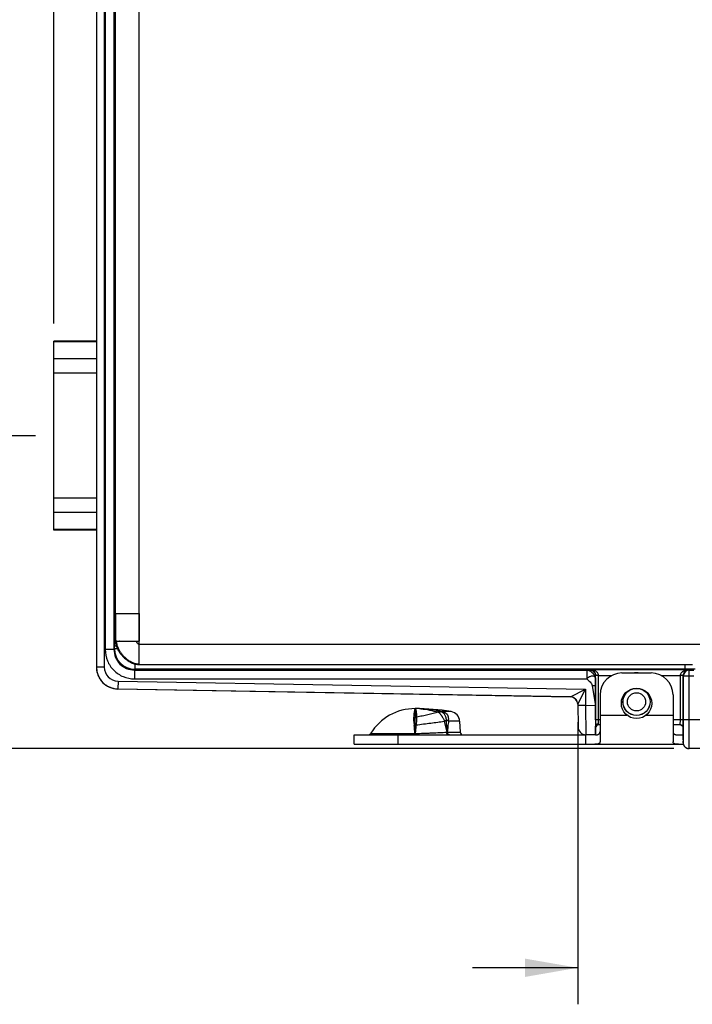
# Model space of a CAD drawing. Header units: inches. Extents: x 0 to 22, y 0 to 17.
# Tile 3 of 42: x 5.7 to 8, y 4.1 to 7.4. Entities that reach past the tile are written whole.
import ezdxf

# ---------------------------------------------------------------- set-up
doc = ezdxf.new("R2010")
doc.units = ezdxf.units.IN
doc.header["$LTSCALE"] = 1.21
doc.header["$MEASUREMENT"] = 0
doc.layers.get('0').update_dxf_attribs({"linetype": 'CONTINUOUS'})
for name, color, linetype in [('02___PRT_ALL_AXES', 7, 'CONTINUOUS'), ('06___PRT_ALL_SURFS', 7, 'CONTINUOUS'), ('DIMENSIONS', 7, 'CONTINUOUS'), ('FEATURES', 7, 'CONTINUOUS')]:
    doc.layers.add(name, color=color, linetype=linetype)
doc.styles.get("Standard").update_dxf_attribs({"font": 'txt', "width": 0.8})
doc.dimstyles.new('DIMSTYLE_1', dxfattribs={"dimtxt": 0.125, "dimasz": 0.18, "dimexe": 0.125, "dimexo": 0.0625, "dimgap": 0.0625, "dimtad": 0, "dimtih": 1, "dimtoh": 1, "dimzin": 4, "dimdsep": 46, "dimtxsty": 'STANDARD', "dimblk": '_FILLED', "dimblk1": '_FILLED', "dimblk2": '_FILLED', "dimcen": 0.09, "dimadec": 0, "dimazin": 0, "dimtp": 0.001, "dimtm": 0.001, "dimtfac": 1, "dimtofl": 0, "dimtmove": 0, "dimatfit": 3, "dimldrblk": '_FILLED', "dimfxl": 1, "dimtolj": 1, "dimtzin": 4, "dimarcsym": 0})

# ---------------------------------------------------------------- blocks, each defined once
blk = doc.blocks.new('_FILLED')
at = {"color": 0, "linetype": 'BYBLOCK'}
blk.add_solid([(0, 0), (-1, 0.174), (-1, -0.174)], dxfattribs=at)
blk = doc.blocks.new('*D0')
at = {"layer": 'DIMENSIONS', "color": 2, "linetype": 'CONTINUOUS'}
for p, q in [((5.8118, 6.3861), (5.8118, 9.2751)), ((11.4299, 7.4311), (11.4299, 9.2751)), ((5.8118, 9.1501), (7.9458, 9.1501)), ((11.4299, 9.1501), (9.2958, 9.1501))]:
    blk.add_line(p, q, dxfattribs=at)
at = {"layer": 'DIMENSIONS', "color": 2, "linetype": 'CONTINUOUS', "xscale": 0.18, "yscale": 0.18, "zscale": 0.18, "rotation": 180}
blk.add_blockref('_FILLED', (5.8118, 9.1501), dxfattribs=at)
at = {"layer": 'DIMENSIONS', "color": 2, "linetype": 'CONTINUOUS', "xscale": 0.18, "yscale": 0.18, "zscale": 0.18}
blk.add_blockref('_FILLED', (11.4299, 9.1501), dxfattribs=at)
at = {"layer": 'DIMENSIONS', "color": 2, "linetype": 'CONTINUOUS', "insert": (8.6208, 9.2126), "char_height": 0.125, "width": 1.225, "attachment_point": 2, "line_spacing_factor": 0.9}
blk.add_mtext('5.62{\\Ftxt.shx;\\W1.000000;\\H0.125000; }[142.7]', dxfattribs=at)
blk = doc.blocks.new('*D1')
at = {"layer": 'DIMENSIONS', "color": 2, "linetype": 'CONTINUOUS'}
for p, q in [((5.7493, 6.0021), (4.9368, 6.0021)), ((5.0618, 6.0021), (5.0618, 5.5916)), ((5.0618, 4.9311), (5.0618, 5.3416)), ((7.9342, 4.9311), (4.9368, 4.9311))]:
    blk.add_line(p, q, dxfattribs=at)
at = {"layer": 'DIMENSIONS', "color": 2, "linetype": 'CONTINUOUS', "xscale": 0.18, "yscale": 0.18, "zscale": 0.18}
for p, rotation in [((5.0618, 6.0021), 90), ((5.0618, 4.9311), 270)]:
    blk.add_blockref('_FILLED', p, dxfattribs=dict(at, rotation=rotation))
at = {"layer": 'DIMENSIONS', "color": 2, "linetype": 'CONTINUOUS', "insert": (5.0618, 5.5291), "char_height": 0.125, "width": 1.125, "attachment_point": 2, "line_spacing_factor": 0.9}
blk.add_mtext('1.07{\\Ftxt.shx;\\W1.000000;\\H0.125000; }[27.2]', dxfattribs=at)
blk = doc.blocks.new('*D11')
at = {"layer": 'DIMENSIONS', "color": 2, "linetype": 'CONTINUOUS'}
for p, q in [((7.6055, 5.0212), (7.6055, 4.0561)), ((8.7338, 5.0136), (8.7338, 4.0561)), ((7.6055, 4.1811), (7.2455, 4.1811)), ((8.7338, 4.1811), (9.1365, 4.1811))]:
    blk.add_line(p, q, dxfattribs=at)
at = {"layer": 'DIMENSIONS', "color": 2, "linetype": 'CONTINUOUS', "xscale": 0.18, "yscale": 0.18, "zscale": 0.18}
blk.add_blockref('_FILLED', (7.6055, 4.1811), dxfattribs=at)
at = {"layer": 'DIMENSIONS', "color": 2, "linetype": 'CONTINUOUS', "xscale": 0.18, "yscale": 0.18, "zscale": 0.18, "rotation": 180}
blk.add_blockref('_FILLED', (8.7338, 4.1811), dxfattribs=at)
at = {"layer": 'DIMENSIONS', "color": 2, "linetype": 'CONTINUOUS', "insert": (9.199, 4.2436), "char_height": 0.125, "width": 1.125, "attachment_point": 1, "line_spacing_factor": 0.9}
blk.add_mtext('1.13{\\Ftxt.shx;\\W1.000000;\\H0.125000; }[28.7]', dxfattribs=at)

msp = doc.modelspace()

# ---------------------------------------------------------------- linework, layer by layer
at = {"color": 7, "linetype": 'CONTINUOUS'}
for p, q in [((5.9578, 8.1209), (5.9578, 5.2104)), ((5.9848, 8.1209), (5.9848, 5.2104)), ((5.988, 8.0612), (5.988, 5.27)), ((6.018, 8.0612), (6.018, 5.27)), ((6.0238, 6.5502), (6.0214, 6.5522)), ((6.0213, 6.3944), (6.0213, 6.4502)), ((6.0238, 6.438), (6.0213, 6.4359)), ((6.0224, 6.4368), (6.0224, 6.4196)), ((6.0224, 6.4196), (6.0213, 6.4196)), ((6.0225, 6.4066), (6.0213, 6.4066)), ((6.0225, 6.4066), (6.0225, 6.4066)), ((6.0209, 6.375), (6.0212, 6.3816)), ((6.0199, 5.7612), (6.0199, 6.242)), ((6.0212, 5.6216), (6.0209, 5.6283)), ((6.0213, 5.553), (6.0213, 5.6088)), ((6.0213, 5.5966), (6.0225, 5.5966)), ((6.0225, 5.5966), (6.0225, 5.5966)), ((6.0213, 5.5836), (6.0224, 5.5836)), ((6.0238, 5.5662), (6.0213, 5.5684)), ((6.0224, 5.5836), (6.0224, 5.5675)), ((6.0238, 5.454), (6.0214, 5.452)), ((6.0209, 5.3581), (6.0212, 5.3795)), ((6.0212, 5.3795), (6.0238, 5.3847)), ((6.0199, 5.3315), (6.0208, 5.3334)), ((6.0208, 5.3395), (6.0208, 5.3334)), ((6.0208, 5.3395), (6.0238, 5.3395)), ((6.0208, 5.3334), (6.0238, 5.3334)), ((6.0267, 5.2991), (6.0264, 5.2991)), ((6.0264, 5.2991), (6.0273, 5.2991)), ((6.0273, 5.2991), (6.0267, 5.2991)), ((6.0364, 5.2991), (6.0357, 5.2991)), ((6.018, 5.27), (5.988, 5.27)), ((6.018, 5.27), (6.0195, 5.2729)), ((6.0195, 5.2729), (6.0195, 5.2815)), ((6.027, 5.2815), (6.0195, 5.2815)), ((6.0305, 5.2729), (6.0195, 5.2729)), ((6.1038, 5.2213), (6.1038, 5.2248)), ((5.9848, 5.2104), (5.9578, 5.2104)), ((6.088, 5.2), (6.0895, 5.2029)), ((6.088, 5.2), (6.088, 5.17)), ((6.088, 5.2), (7.6363, 5.2)), ((6.0895, 5.2211), (6.0895, 5.2029)), ((7.9722, 5.2029), (6.0895, 5.2029)), ((7.6363, 5.2), (7.6464, 5.2004)), ((7.6363, 5.2), (7.6363, 5.17)), ((7.6464, 5.2004), (7.647, 5.2014)), ((7.647, 5.2014), (7.9866, 5.2014)), ((7.9722, 5.2191), (7.9722, 5.2029)), ((8.007, 5.2031), (7.9722, 5.2029)), ((7.9866, 5.2014), (7.9874, 5.1998)), ((7.9874, 5.1998), (8.0034, 5.1998)), ((7.9874, 5.0311), (7.9874, 5.1998)), ((6.0319, 5.1624), (6.0315, 5.1354)), ((6.0319, 5.1624), (7.6317, 5.1345)), ((6.088, 5.17), (7.6363, 5.17)), ((7.6663, 5.17), (7.6661, 5.1466)), ((7.6663, 5.17), (7.6664, 5.1804)), ((7.6664, 5.1804), (7.6667, 5.1809)), ((7.6667, 5.1809), (7.6666, 5.1824)), ((7.6767, 5.1814), (7.6667, 5.1812)), ((7.6767, 5.1809), (7.6667, 5.1809)), ((7.6667, 5.0291), (7.6667, 5.1809)), ((7.6767, 5.1814), (7.7221, 5.1814)), ((7.6767, 5.0291), (7.6767, 5.1809)), ((7.8915, 5.1814), (7.9569, 5.1814)), ((7.9669, 5.1812), (7.9569, 5.1814)), ((7.9669, 5.1809), (7.9569, 5.1809)), ((7.9569, 5.0291), (7.9569, 5.1809)), ((7.9669, 5.1809), (7.9674, 5.1798)), ((7.9669, 5.0291), (7.9669, 5.1809)), ((7.9674, 5.1798), (8.0034, 5.1798)), ((7.9674, 5.0311), (7.9674, 5.1798)), ((6.0315, 5.1354), (7.581, 5.1083)), ((7.581, 5.1078), (6.0315, 5.1348)), ((7.581, 5.1083), (7.6317, 5.1345)), ((7.6055, 5.0837), (7.6317, 5.1345)), ((7.6317, 5.1345), (7.6326, 5.0787)), ((7.6548, 5.1466), (7.666, 5.0781)), ((7.6661, 5.1466), (7.666, 5.0781)), ((7.0491, 5.0681), (7.0488, 5.0681)), ((7.0488, 5.0681), (7.0491, 5.0681)), ((7.0488, 5.0681), (7.0491, 5.0681)), ((7.0491, 5.0681), (7.0498, 5.0681)), ((7.0491, 5.0681), (7.0497, 5.0681)), ((7.1291, 5.0558), (7.1279, 5.0557)), ((7.1291, 5.0558), (7.1418, 5.0578)), ((7.1721, 5.0579), (7.1418, 5.0579)), ((7.1418, 5.0578), (7.1418, 5.0579)), ((7.6055, 5.0838), (7.6069, 5.0052)), ((7.6326, 5.0787), (7.6056, 5.0783)), ((7.666, 5.0781), (7.6326, 5.0787)), ((7.6326, 5.0787), (7.6334, 4.9787)), ((7.0534, 5.0467), (7.0534, 5.0465)), ((7.0534, 5.0465), (7.054, 5.0384)), ((7.1493, 5.0255), (7.148, 5.0238)), ((7.1622, 5.0265), (7.1633, 5.0252)), ((7.2013, 5.0252), (7.1633, 5.0252)), ((7.6818, 5.0291), (7.6667, 5.0291)), ((7.6768, 5.0159), (7.6767, 5.0291)), ((7.9669, 5.0291), (7.9318, 5.0291)), ((7.9567, 5.0126), (7.9569, 5.0291)), ((7.9667, 5.0028), (7.9669, 5.0291)), ((7.9674, 5.0311), (8.6405, 5.0311)), ((7.1591, 4.9876), (7.2033, 4.9876)), ((7.6668, 4.9786), (7.6668, 5.0081)), ((7.6768, 5.0121), (7.6768, 5.0159)), ((7.6818, 5.0121), (7.6768, 5.0121)), ((7.9571, 5.0121), (7.9318, 5.0121)), ((7.9667, 4.9611), (7.9667, 5.0028)), ((7.9667, 5.0027), (7.9667, 5.0028)), ((7.9671, 4.9631), (7.9674, 5.0027)), ((7.9674, 5.0027), (7.9674, 5.0032)), ((6.8966, 4.9829), (7.0485, 4.9829)), ((7.0485, 4.9829), (7.0491, 4.9829)), ((7.0485, 4.9781), (7.0485, 4.9787)), ((7.049, 4.9781), (7.0491, 4.9829)), ((7.1612, 4.9788), (7.16, 4.9797)), ((7.6668, 4.9781), (7.6334, 4.9787)), ((7.9667, 4.9511), (7.9671, 4.9631)), ((7.9667, 4.9611), (7.9667, 4.9546)), ((7.9667, 4.9611), (7.9667, 4.9611)), ((7.9667, 4.9611), (7.9667, 4.9515)), ((7.9667, 4.9546), (7.9667, 4.952)), ((7.9667, 4.9515), (7.9667, 4.9511)), ((7.9848, 4.9312), (7.9867, 4.9311)), ((8.6405, 4.9311), (7.9867, 4.9311))]:
    msp.add_line(p, q, dxfattribs=at)
at = {"color": 3, "linetype": 'CONTINUOUS'}
for p, q in [((6.1038, 5.2191), (6.1038, 8.1121)), ((6.0238, 5.2991), (6.0238, 8.0321)), ((6.0238, 5.3941), (6.1038, 5.3941)), ((6.0238, 5.2991), (6.1038, 5.2991)), ((6.1038, 5.2891), (8.0778, 5.2891)), ((6.0805, 5.224), (6.0871, 5.2217)), ((6.0871, 5.2217), (6.0995, 5.2193)), ((6.0995, 5.2193), (6.1035, 5.2191)), ((6.1035, 5.2191), (7.9988, 5.2191))]:
    msp.add_line(p, q, dxfattribs=at)
at = {"color": 6, "linetype": 'CONTINUOUS'}
for p, q in [((7.0488, 5.0681), (7.0488, 5.0461)), ((7.0488, 5.0681), (7.0491, 5.0681)), ((7.0491, 5.0681), (7.0497, 5.0681)), ((7.136, 5.0579), (7.1279, 5.0557)), ((7.0488, 5.0461), (7.0488, 5.0378)), ((7.054, 5.0384), (7.0488, 5.0373)), ((7.0488, 5.0108), (7.0488, 5.0361)), ((7.1566, 5.0252), (7.148, 5.0238)), ((7.1584, 4.9781), (7.1566, 5.0252)), ((7.052, 5.0112), (7.0488, 5.0108)), ((7.0488, 4.9781), (7.0488, 5.0108))]:
    msp.add_line(p, q, dxfattribs=at)
at = {"color": 7, "linetype": 'CONTINUOUS'}
for points in [[(7.9571, 5.0121), (7.9592, 5.0119), (7.9623, 5.0106), (7.9649, 5.0081), (7.9664, 5.005), (7.9667, 5.0027)], [(7.9664, 5.005), (7.9664, 5.0049), (7.9667, 5.0027)], [(7.9667, 4.952), (7.9667, 4.9511), (7.9667, 4.95), (7.9668, 4.9488), (7.967, 4.9476), (7.9673, 4.9463), (7.9677, 4.945), (7.9681, 4.9437)], [(7.9681, 4.9437), (7.9687, 4.9424), (7.9694, 4.9412), (7.9701, 4.9399), (7.971, 4.9387), (7.9719, 4.9376), (7.973, 4.9365), (7.9742, 4.9355), (7.9754, 4.9346), (7.9768, 4.9337), (7.9782, 4.933), (7.9798, 4.9324), (7.9814, 4.9318), (7.9831, 4.9314), (7.9849, 4.9312), (7.9867, 4.9311)]]:
    msp.add_lwpolyline(points, dxfattribs=at)
for radius in [0.047, 0.0462, 0.0312]:
    msp.add_circle((7.8068, 5.0911), radius, dxfattribs=at)
for centre, radius, start, end in [((10.2587, 5.3396), 4.2379, 179.7509, 180.0024), ((11.0674, 5.282), 5.048, 179.6778, 180.0049), ((6.0895, 5.2729), 0.07, 180.0022, 269.9958), ((6.0326, 5.2104), 0.0748, 180.008, 182.9613), ((6.0328, 5.2098), 0.075, 180, 269), ((6.0331, 5.2104), 0.0753, 182.9633, 193.5794), ((6.0328, 5.2104), 0.075, 193.6056, 201.2518), ((6.0328, 5.2104), 0.048, 179.9994, 268.9984), ((7.8068, 5.1335), 0.057, 83.8513, 96.5501), ((7.9874, 5.1798), 0.02, 90.01, 179.983), ((6.0327, 5.2103), 0.0749, 201.2534, 206.8242), ((6.033, 5.2105), 0.0752, 206.8347, 215.8081), ((6.0327, 5.2103), 0.0748, 215.8145, 219.8095), ((6.0329, 5.2105), 0.0752, 219.8195, 229.7812), ((7.6467, 5.1809), 0.03, 359.9991, 0.992), ((7.9868, 5.1809), 0.03, 179.0082, 180.0006), ((6.0326, 5.2102), 0.0748, 229.7918, 232.3451), ((6.0329, 5.2106), 0.0752, 232.3566, 243.5295), ((6.0328, 5.2104), 0.075, 243.5485, 269), ((7.5805, 5.0833), 0.025, 47.977, 88.9945), ((7.5805, 5.0833), 0.025, 47.9594, 89.0009), ((7.5805, 5.0828), 0.025, 1.0022, 89.0001), ((7.0487, 4.817), 0.2512, 85.3773, 89.7715), ((7.0488, 4.6405), 0.4276, 88.3163, 89.8708), ((7.0488, 4.6413), 0.4268, 86.8208, 88.316), ((7.0488, 4.6412), 0.4269, 85.7975, 86.8206), ((7.0481, 4.6346), 0.4336, 77.5215, 85.7732), ((7.3091, 5.0179), 0.2661, 173.9174, 175.7835), ((7.0437, 5.0975), 0.06, 270.0058, 273.2923), ((7.2855, 5.0204), 0.2423, 173.724, 173.9033), ((7.0438, 5.0969), 0.0594, 273.2942, 276.603), ((7.0439, 5.0961), 0.0586, 276.6063, 279.945), ((9.5551, 5.0265), 1.8884, 179.92, 180.5542), ((-0.5461, 5.0305), 8.5135, 359.81626, 0.00386), ((7.0391, 5.0841), 0.0741, 275.0398, 280.0358), ((6.6615, 4.9566), 0.3878, 3.8885, 7.9613), ((7.1355, 5.7438), 0.7566, 271.622, 271.7818), ((7.2133, 4.9881), 0.01, 183, 270), ((7.6339, 5.0057), 0.027, 181, 269), ((7.6768, 5.0021), 0.01, 90, 180), ((7.9567, 5.0024), 0.0101, 80.0032, 89.8308), ((6.8881, 4.9881), 0.01, 270, 328.5015), ((5.8591, 4.9836), 1.1894, 359.7612, 359.9636), ((7.9868, 4.9511), 0.0201, 180.0564, 197.9164), ((7.9868, 4.9512), 0.0201, 198.0219, 215.7184), ((7.9868, 4.9512), 0.0201, 215.8279, 233.6696), ((7.9868, 4.9512), 0.0201, 233.7799, 251.6298), ((7.9867, 4.9512), 0.0201, 251.7401, 269.9402)]:
    msp.add_arc(centre, radius, start, end, dxfattribs=at)
at = {"color": 3, "linetype": 'CONTINUOUS'}
for centre, radius, start, end in [((6.074, 5.2991), 0.0502, 180.001, 180.9035), ((6.0746, 5.2991), 0.0509, 180.9033, 181.6671), ((6.0727, 5.3006), 0.0469, 181.7665, 182.5709), ((6.0736, 5.3006), 0.0478, 182.5717, 183.6102), ((6.1028, 5.2641), 0.0428, 269.8503, 270.7809), ((6.1028, 5.2636), 0.0423, 270.7817, 271.3202)]:
    msp.add_arc(centre, radius, start, end, dxfattribs=at)
at = {"color": 6, "linetype": 'CONTINUOUS'}
for centre, radius, start, end in [((7.0488, 4.6929), 0.3752, 85.3994, 89.851), ((7.0481, 4.6858), 0.3824, 76.7083, 85.3825)]:
    msp.add_arc(centre, radius, start, end, dxfattribs=at)
at = {"color": 7, "linetype": 'CONTINUOUS'}
for centre, major_axis, ratio, start_param, end_param in [((6.0218, 6.4936), (0, 0.074), 0.008727, -0.659914, 2.196724), ((6.0225, 6.4196), (0, 0.013), 0.008727, -4.712389, -3.141593), ((6.0226, 6.2722), (0, 0.135), 0.008727, -1.163925, 0), ((6.0211, 6.242), (0, 0.135), 0.008727, 0.174533, 1.570796), ((6.0212, 6.3944), (0, 0.013), 0.008727, -2.96706, -1.570796), ((6.0211, 5.7612), (0, 0.135), 0.008727, -4.712389, -3.316126), ((6.0212, 5.6088), (0, 0.013), 0.008727, -1.570796, -0.174533), ((6.0225, 5.5836), (0, 0.013), 0.008727, 0, 1.570796), ((6.0218, 5.5096), (0, 0.074), 0.008727, 0.944869, 3.82321), ((7.6669, 5.0781), (0, 0.1), 0.008726, 1.570644, 3.041273)]:
    msp.add_ellipse(centre, major_axis=major_axis, ratio=ratio, start_param=start_param, end_param=end_param, dxfattribs=at)
for points in [[(6.0236, 5.3699), (6.022, 5.3728), (6.0212, 5.3762), (6.0212, 5.3795)], [(6.0236, 5.3185), (6.0212, 5.3223), (6.0199, 5.327), (6.0199, 5.3315)], [(6.0208, 5.3334), (6.0208, 5.3295), (6.0218, 5.3256), (6.0235, 5.3221)], [(7.581, 5.1083), (7.581, 5.1083), (7.581, 5.1083), (7.581, 5.1083), (7.581, 5.1083)], [(7.6038, 5.0926), (7.6024, 5.0961), (7.6001, 5.0994), (7.5973, 5.1019)], [(7.6055, 5.0838), (7.6055, 5.0868), (7.6049, 5.0898), (7.6038, 5.0926)], [(7.9667, 5.0028), (7.9667, 5.0041), (7.9664, 5.0054), (7.9659, 5.0066)]]:
    msp.add_open_spline(points, degree=3, dxfattribs=at)
for points, knots in [([(6.0195, 5.3104), (6.0196, 5.3133), (6.0196, 5.3174), (6.0196, 5.3225), (6.0197, 5.3255), (6.0197, 5.328), (6.0198, 5.3298), (6.0199, 5.3309), (6.0198, 5.3314), (6.0199, 5.3315)], [0, 0, 0, 0, 0.411508, 0.582016, 0.72576, 0.840796, 0.925516, 0.978808, 1, 1, 1, 1]), ([(5.988, 5.27), (5.988, 5.257), (5.9932, 5.2307), (6.0155, 5.1975), (6.0487, 5.1752), (6.075, 5.17), (6.088, 5.17)], [0, 0, 0, 0, 0.249939, 0.500001, 0.750062, 1, 1, 1, 1]), ([(6.018, 5.27), (6.018, 5.2609), (6.0217, 5.2425), (6.0373, 5.2192), (6.0605, 5.2037), (6.0789, 5.2), (6.088, 5.2)], [0, 0, 0, 0, 0.249936, 0.499998, 0.75006, 1, 1, 1, 1]), ([(7.6363, 5.2), (7.6379, 5.2), (7.6413, 5.1993), (7.6465, 5.1974), (7.6516, 5.1941), (7.6564, 5.1901), (7.6604, 5.1853), (7.6637, 5.1802), (7.6654, 5.1757), (7.6661, 5.1723), (7.6662, 5.1707), (7.6663, 5.17)], [0, 0, 0, 0, 0.1053, 0.230674, 0.36234, 0.501276, 0.64022, 0.770815, 0.896305, 0.954796, 1, 1, 1, 1]), ([(7.6464, 5.2004), (7.649, 5.2004), (7.6543, 5.1993), (7.661, 5.1949), (7.6654, 5.1882), (7.6664, 5.183), (7.6664, 5.1804)], [0, 0, 0, 0, 0.250084, 0.500171, 0.750077, 1, 1, 1, 1]), ([(7.6666, 5.1824), (7.6664, 5.1856), (7.6645, 5.1914), (7.6591, 5.1974), (7.6531, 5.2006), (7.649, 5.2014), (7.647, 5.2014)], [0, 0, 0, 0, 0.324542, 0.579903, 0.797862, 1, 1, 1, 1]), ([(7.6767, 5.1814), (7.6766, 5.1832), (7.6758, 5.1868), (7.6729, 5.1912), (7.6692, 5.1947), (7.6637, 5.198), (7.6562, 5.2007), (7.65, 5.2014), (7.647, 5.2014)], [0, 0, 0, 0, 0.139659, 0.273271, 0.400932, 0.524533, 0.764338, 1, 1, 1, 1]), ([(7.9569, 5.1814), (7.9569, 5.1832), (7.9578, 5.1868), (7.9607, 5.1913), (7.9644, 5.1947), (7.9699, 5.1981), (7.9773, 5.2007), (7.9835, 5.2014), (7.9866, 5.2014)], [0, 0, 0, 0, 0.13989, 0.273569, 0.401252, 0.524809, 0.764492, 1, 1, 1, 1]), ([(7.9669, 5.1809), (7.9669, 5.1827), (7.9673, 5.1862), (7.9697, 5.1919), (7.974, 5.1971), (7.9802, 5.2005), (7.9845, 5.2014), (7.9866, 5.2014)], [0, 0, 0, 0, 0.174317, 0.33001, 0.585747, 0.801233, 1, 1, 1, 1]), ([(7.6663, 5.17), (7.6662, 5.1714), (7.6659, 5.174), (7.6637, 5.1773), (7.6603, 5.1793), (7.656, 5.1798), (7.6512, 5.1791), (7.6471, 5.1774), (7.6437, 5.1756), (7.6401, 5.1737), (7.6374, 5.1718), (7.6363, 5.17)], [0, 0, 0, 0, 0.105689, 0.201398, 0.297978, 0.40693, 0.533793, 0.676569, 0.75429, 0.836208, 1, 1, 1, 1]), ([(7.6363, 5.17), (7.6399, 5.1664), (7.646, 5.1616), (7.6525, 5.1538), (7.6544, 5.149), (7.6548, 5.1466)], [0, 0, 0, 0, 0.509508, 0.757073, 1, 1, 1, 1]), ([(7.6548, 5.1466), (7.6562, 5.1468), (7.6588, 5.1472), (7.6625, 5.1474), (7.6645, 5.1473), (7.6661, 5.1469), (7.6661, 5.1466)], [0, 0, 0, 0, 0.375004, 0.693333, 0.908456, 1, 1, 1, 1]), ([(7.0479, 5.0662), (7.0477, 5.0657), (7.0475, 5.0648), (7.0471, 5.0631), (7.0467, 5.0612), (7.0461, 5.058), (7.0453, 5.0532), (7.0448, 5.0491), (7.0446, 5.0469)], [0, 0, 0, 0, 0.068846, 0.154138, 0.255704, 0.373364, 0.656007, 1, 1, 1, 1]), ([(7.0488, 5.0681), (7.0488, 5.0681), (7.0487, 5.0681), (7.0487, 5.068), (7.0486, 5.068), (7.0485, 5.0678), (7.0484, 5.0676), (7.0483, 5.0673), (7.0481, 5.067), (7.048, 5.0666), (7.0479, 5.0663), (7.0479, 5.0662)], [0, 0, 0, 0, 0.0401, 0.066957, 0.099463, 0.182948, 0.292438, 0.428635, 0.591868, 0.782297, 1, 1, 1, 1]), ([(7.0488, 5.0681), (7.0489, 5.0681), (7.0491, 5.0681), (7.0494, 5.068), (7.0498, 5.0677), (7.0501, 5.0674), (7.0504, 5.0669), (7.0506, 5.0665), (7.0507, 5.0662)], [0, 0, 0, 0, 0.098528, 0.197368, 0.412579, 0.536806, 0.675137, 1, 1, 1, 1]), ([(7.0507, 5.0662), (7.0509, 5.0658), (7.0512, 5.0648), (7.0516, 5.0632), (7.0519, 5.0613), (7.0522, 5.059), (7.0525, 5.0564), (7.0529, 5.0523), (7.0532, 5.049), (7.0534, 5.0467)], [0, 0, 0, 0, 0.06928, 0.154092, 0.254872, 0.371803, 0.504898, 0.654066, 1, 1, 1, 1]), ([(7.1279, 5.0557), (7.1222, 5.0542), (7.1105, 5.0512), (7.0924, 5.047), (7.0734, 5.0427), (7.0605, 5.0398), (7.054, 5.0384)], [0, 0, 0, 0, 0.231262, 0.477986, 0.735848, 1, 1, 1, 1]), ([(7.069, 5.0673), (7.0789, 5.0665), (7.0988, 5.0637), (7.1182, 5.0587), (7.1279, 5.0557)], [0, 0, 0, 0, 0.49595, 1, 1, 1, 1]), ([(7.1291, 5.0558), (7.1295, 5.0555), (7.1302, 5.0548), (7.1314, 5.0537), (7.1325, 5.0524), (7.1337, 5.0509), (7.135, 5.0494), (7.1363, 5.0477), (7.1376, 5.0459), (7.139, 5.0439), (7.1403, 5.0419), (7.1422, 5.0391), (7.1446, 5.0353), (7.1472, 5.0306), (7.1487, 5.0272), (7.1493, 5.0255)], [0, 0, 0, 0, 0.039285, 0.082686, 0.130083, 0.181349, 0.236293, 0.294577, 0.3559, 0.420118, 0.487046, 0.556315, 0.700293, 0.849087, 1, 1, 1, 1]), ([(7.1418, 5.0578), (7.1426, 5.0576), (7.1444, 5.0572), (7.1465, 5.0565), (7.1482, 5.0558), (7.1494, 5.0553), (7.1506, 5.0547), (7.1518, 5.054), (7.1529, 5.0533), (7.154, 5.0525), (7.155, 5.0517), (7.156, 5.0508), (7.1569, 5.0499), (7.1577, 5.0489), (7.1584, 5.0479), (7.1591, 5.0469), (7.1598, 5.0458), (7.1605, 5.0443), (7.1613, 5.0423), (7.162, 5.0398), (7.1624, 5.0373), (7.1626, 5.0347), (7.1627, 5.032), (7.1625, 5.0293), (7.1623, 5.0275), (7.1622, 5.0265)], [0, 0, 0, 0, 0.06325, 0.127021, 0.159023, 0.191143, 0.223254, 0.255142, 0.286998, 0.319066, 0.350608, 0.38112, 0.411242, 0.441384, 0.471513, 0.50159, 0.531629, 0.561651, 0.621742, 0.682171, 0.743364, 0.805693, 0.869229, 0.933959, 1, 1, 1, 1]), ([(7.0437, 5.0375), (7.0437, 5.0365), (7.0436, 5.0345), (7.0436, 5.0314), (7.0437, 5.0281), (7.044, 5.0236), (7.0447, 5.0176), (7.0453, 5.0128), (7.0456, 5.0103)], [0, 0, 0, 0, 0.109796, 0.223971, 0.34258, 0.465599, 0.724548, 1, 1, 1, 1]), ([(7.054, 5.0384), (7.054, 5.0374), (7.0541, 5.0354), (7.0541, 5.0324), (7.0539, 5.0292), (7.0536, 5.0246), (7.053, 5.0185), (7.0524, 5.0137), (7.052, 5.0112)], [0, 0, 0, 0, 0.105865, 0.21817, 0.336422, 0.460131, 0.721976, 1, 1, 1, 1]), ([(7.148, 5.0238), (7.1407, 5.0227), (7.1256, 5.0206), (7.1022, 5.0174), (7.0774, 5.0143), (7.0606, 5.0122), (7.052, 5.0112)], [0, 0, 0, 0, 0.227444, 0.473727, 0.733305, 1, 1, 1, 1]), ([(7.148, 5.0238), (7.149, 5.0209), (7.151, 5.015), (7.1542, 5.0029), (7.1559, 4.9937), (7.157, 4.9875)], [0, 0, 0, 0, 0.25017, 0.500185, 1, 1, 1, 1]), ([(7.1493, 5.0255), (7.1494, 5.0256), (7.1497, 5.0258), (7.15, 5.0261), (7.1504, 5.0264), (7.151, 5.0267), (7.1517, 5.027), (7.1528, 5.0275), (7.1542, 5.0278), (7.1559, 5.0281), (7.1574, 5.0281), (7.1585, 5.028), (7.1593, 5.0279), (7.1601, 5.0277), (7.1611, 5.0274), (7.1619, 5.027), (7.1622, 5.0265)], [0, 0, 0, 0, 0.03495, 0.069485, 0.103678, 0.137428, 0.20391, 0.269427, 0.39775, 0.522524, 0.643872, 0.703389, 0.762257, 0.820625, 0.878925, 1, 1, 1, 1]), ([(7.1633, 5.0252), (7.1629, 5.0221), (7.1619, 5.0159), (7.1604, 5.0034), (7.1596, 4.9939), (7.1591, 4.9876)], [0, 0, 0, 0, 0.247928, 0.497558, 1, 1, 1, 1]), ([(7.9867, 4.9311), (7.9867, 4.9311), (7.9867, 4.9314), (7.9868, 4.9316), (7.9868, 4.9323), (7.9868, 4.9331), (7.9869, 4.9342), (7.9869, 4.9361), (7.987, 4.939), (7.987, 4.9432), (7.9871, 4.9482), (7.9871, 4.9541), (7.9872, 4.9606), (7.9872, 4.9679), (7.9873, 4.9787), (7.9873, 4.9933), (7.9874, 5.0119), (7.9874, 5.0246), (7.9874, 5.0311)], [0, 0, 0, 0, 0.001251, 0.004872, 0.010881, 0.019271, 0.030021, 0.043105, 0.076156, 0.11811, 0.168562, 0.227036, 0.292953, 0.365694, 0.444539, 0.617463, 0.805026, 1, 1, 1, 1]), ([(7.052, 5.0112), (7.0514, 5.0066), (7.0503, 4.9972), (7.0495, 4.9878), (7.0491, 4.9829)], [0, 0, 0, 0, 0.485175, 1, 1, 1, 1]), ([(7.0491, 4.9829), (7.0589, 4.9831), (7.0735, 4.9836), (7.0928, 4.9843), (7.1111, 4.9851), (7.1324, 4.9861), (7.1491, 4.9871), (7.157, 4.9875)], [0, 0, 0, 0, 0.272723, 0.406137, 0.536078, 0.78119, 1, 1, 1, 1]), ([(7.16, 4.9797), (7.1595, 4.9802), (7.1589, 4.981), (7.1583, 4.9821), (7.1577, 4.9834), (7.1572, 4.9852), (7.157, 4.9868), (7.157, 4.9875)], [0, 0, 0, 0, 0.224132, 0.344089, 0.468779, 0.729852, 1, 1, 1, 1]), ([(7.1613, 4.9809), (7.1606, 4.9818), (7.1598, 4.9834), (7.1592, 4.9857), (7.1591, 4.987), (7.1591, 4.9876)], [0, 0, 0, 0, 0.480231, 0.737719, 1, 1, 1, 1]), ([(7.6768, 5.0159), (7.6755, 5.0159), (7.673, 5.0156), (7.6697, 5.0139), (7.6674, 5.0113), (7.6668, 5.0092), (7.6668, 5.0081)], [0, 0, 0, 0, 0.277216, 0.539647, 0.778843, 1, 1, 1, 1]), ([(7.9571, 5.0121), (7.957, 5.0121), (7.9567, 5.0122), (7.9567, 5.0124), (7.9567, 5.0126)], [0, 0, 0, 0, 0.499881, 1, 1, 1, 1]), ([(7.9659, 5.0066), (7.9652, 5.0081), (7.9631, 5.0108), (7.96, 5.0121), (7.9584, 5.0124)], [0, 0, 0, 0, 0.496659, 1, 1, 1, 1]), ([(7.1637, 4.9781), (7.1632, 4.9781), (7.1624, 4.9782), (7.1616, 4.9786), (7.1612, 4.9788)], [0, 0, 0, 0, 0.489164, 1, 1, 1, 1]), ([(7.1635, 4.9788), (7.1631, 4.9791), (7.1623, 4.9797), (7.1616, 4.9804), (7.1613, 4.9809)], [0, 0, 0, 0, 0.484186, 1, 1, 1, 1]), ([(7.1662, 4.9781), (7.1657, 4.9781), (7.1648, 4.9782), (7.164, 4.9786), (7.1635, 4.9788)], [0, 0, 0, 0, 0.491068, 1, 1, 1, 1])]:
    msp.add_open_spline(points, degree=3, knots=knots, dxfattribs=at)
at = {"color": 3, "linetype": 'CONTINUOUS'}
for points, knots in [([(6.0238, 5.2976), (6.0239, 5.2939), (6.025, 5.2863), (6.0287, 5.2751), (6.0342, 5.2643), (6.0413, 5.2541), (6.0497, 5.2447), (6.0592, 5.2363), (6.0694, 5.2293), (6.0768, 5.2256), (6.0805, 5.224)], [0, 0, 0, 0, 0.115276, 0.235203, 0.359738, 0.487813, 0.617769, 0.747684, 0.875641, 1, 1, 1, 1]), ([(6.0259, 5.2976), (6.0261, 5.2943), (6.0272, 5.2876), (6.0306, 5.2777), (6.0354, 5.268), (6.0415, 5.2586), (6.0488, 5.2498), (6.0569, 5.2417), (6.0657, 5.2346), (6.0721, 5.2307), (6.0753, 5.2289)], [0, 0, 0, 0, 0.112413, 0.230953, 0.355053, 0.483339, 0.613985, 0.744964, 0.874247, 1, 1, 1, 1]), ([(6.0933, 5.2991), (6.0935, 5.2984), (6.0941, 5.2971), (6.0948, 5.2958), (6.0953, 5.2951)], [0, 0, 0, 0, 0.475778, 1, 1, 1, 1]), ([(6.0953, 5.2951), (6.0957, 5.2945), (6.0965, 5.2934), (6.098, 5.2919), (6.0995, 5.2906), (6.1007, 5.2899), (6.1013, 5.2896)], [0, 0, 0, 0, 0.257739, 0.515325, 0.764612, 1, 1, 1, 1]), ([(6.1013, 5.2896), (6.1017, 5.2895), (6.1025, 5.2892), (6.1034, 5.2891), (6.1038, 5.2891)], [0, 0, 0, 0, 0.508497, 1, 1, 1, 1]), ([(6.0753, 5.2289), (6.0766, 5.2283), (6.0815, 5.2258), (6.0867, 5.2238), (6.0907, 5.2228)], [0, 0, 0, 0, 0.257068, 1, 1, 1, 1]), ([(6.0907, 5.2228), (6.0917, 5.2226), (6.0957, 5.2217), (6.0997, 5.2213), (6.1027, 5.2212)], [0, 0, 0, 0, 0.255264, 1, 1, 1, 1])]:
    msp.add_open_spline(points, degree=3, knots=knots, dxfattribs=at)
at = {"color": 6, "linetype": 'CONTINUOUS'}
msp.add_open_spline([(7.1566, 5.0252), (7.1566, 5.0272), (7.1562, 5.0311), (7.1549, 5.0367), (7.153, 5.0419), (7.1506, 5.0467), (7.1475, 5.0508), (7.144, 5.0541), (7.1402, 5.0565), (7.1374, 5.0576), (7.136, 5.0579)], degree=3, knots=[0, 0, 0, 0, 0.142558, 0.282541, 0.41813, 0.547722, 0.670379, 0.786162, 0.895616, 1, 1, 1, 1], dxfattribs=at)
at = {"layer": '02___PRT_ALL_AXES', "color": 7, "linetype": 'CONTINUOUS'}
for p, q in [((5.8118, 5.6788), (5.8118, 6.3255)), ((5.9578, 6.3255), (5.8118, 6.3255)), ((5.9578, 6.3236), (5.8118, 6.3236)), ((6.0238, 6.3255), (6.0202, 6.3255)), ((6.0238, 6.3236), (6.0202, 6.3236)), ((5.9578, 6.2646), (5.8118, 6.2646)), ((6.0238, 6.2646), (6.0199, 6.2646)), ((5.9578, 6.2165), (5.8118, 6.2165)), ((6.0238, 6.2165), (6.0199, 6.2165)), ((5.9578, 5.7878), (5.8118, 5.7878)), ((6.0238, 5.7878), (6.0199, 5.7878)), ((5.9578, 5.7396), (5.8118, 5.7396)), ((6.0238, 5.7396), (6.0199, 5.7396)), ((5.9578, 5.6806), (5.8118, 5.6806)), ((5.9578, 5.6788), (5.8118, 5.6788)), ((6.0238, 5.6806), (6.0202, 5.6806)), ((6.0238, 5.6788), (6.0202, 5.6788)), ((6.0238, 5.3941), (6.0238, 5.2991)), ((6.0238, 5.3941), (6.1038, 5.3941)), ((6.1038, 5.3941), (6.1038, 5.2991)), ((6.0238, 5.2991), (6.1038, 5.2991)), ((7.2013, 5.0252), (7.2033, 4.9876)), ((7.6818, 5.0461), (7.7736, 5.0461)), ((7.84, 5.0461), (7.9318, 5.0461))]:
    msp.add_line(p, q, dxfattribs=at)
msp.add_circle((7.8068, 5.0861), 0.052, dxfattribs=at)
for centre, radius, start, end in [((7.0488, 4.8896), 0.1785, 90, 148.5015), ((7.0488, 4.3181), 0.75, 80.5349, 90), ((7.1664, 5.0234), 0.035, 3, 80.5349)]:
    msp.add_arc(centre, radius, start, end, dxfattribs=at)
at = {"layer": '06___PRT_ALL_SURFS', "color": 7, "linetype": 'CONTINUOUS'}
for p, q in [((6.0238, 5.2991), (6.1038, 5.2991)), ((6.1038, 5.2191), (6.1038, 5.2991)), ((6.1035, 5.2191), (6.1038, 5.2191))]:
    msp.add_line(p, q, dxfattribs=at)
at = {"layer": '06___PRT_ALL_SURFS', "color": 6, "linetype": 'CONTINUOUS'}
msp.add_line((6.0995, 5.2193), (6.1035, 5.2191), dxfattribs=at)
msp.add_lwpolyline([(6.0805, 5.224), (6.0871, 5.2217), (6.0995, 5.2193)], dxfattribs=at)
at = {"layer": '06___PRT_ALL_SURFS', "color": 7, "linetype": 'CONTINUOUS'}
for centre, radius, start, end in [((6.074, 5.2991), 0.0502, 180.001, 180.9035), ((6.0746, 5.2991), 0.0509, 180.9033, 181.6671), ((6.1058, 5.2836), 0.0647, 253.9955, 258.2332), ((6.1038, 5.2694), 0.0503, 269.1409, 269.7151)]:
    msp.add_arc(centre, radius, start, end, dxfattribs=at)
at = {"layer": '06___PRT_ALL_SURFS', "color": 6, "linetype": 'CONTINUOUS'}
for centre, radius, start, end in [((6.0727, 5.3006), 0.0469, 181.7665, 182.5709), ((6.0736, 5.3006), 0.0478, 182.5717, 183.6102), ((6.1028, 5.2641), 0.0428, 269.8503, 270.7809), ((6.1028, 5.2636), 0.0423, 270.7817, 271.3202), ((7.0488, 4.8896), 0.1785, 90, 148.5039)]:
    msp.add_arc(centre, radius, start, end, dxfattribs=at)
at = {"layer": '06___PRT_ALL_SURFS', "color": 7, "linetype": 'CONTINUOUS'}
for points, knots in [([(6.0238, 5.2976), (6.0239, 5.2939), (6.025, 5.2863), (6.0287, 5.2751), (6.0342, 5.2643), (6.0413, 5.2541), (6.0497, 5.2447), (6.0592, 5.2363), (6.0694, 5.2293), (6.0768, 5.2256), (6.0805, 5.224)], [0, 0, 0, 0, 0.115276, 0.235203, 0.359738, 0.487813, 0.617769, 0.747684, 0.875641, 1, 1, 1, 1]), ([(6.0805, 5.224), (6.0811, 5.2238), (6.0836, 5.2228), (6.0861, 5.222), (6.088, 5.2214)], [0, 0, 0, 0, 0.252548, 1, 1, 1, 1]), ([(6.0926, 5.2203), (6.0935, 5.2201), (6.0969, 5.2195), (6.1004, 5.2192), (6.103, 5.2191)], [0, 0, 0, 0, 0.25332, 1, 1, 1, 1])]:
    msp.add_open_spline(points, degree=3, knots=knots, dxfattribs=at)
at = {"layer": '06___PRT_ALL_SURFS', "color": 6, "linetype": 'CONTINUOUS'}
for points, knots in [([(6.0259, 5.2976), (6.0261, 5.2943), (6.0272, 5.2876), (6.0306, 5.2777), (6.0354, 5.268), (6.0415, 5.2586), (6.0488, 5.2498), (6.0569, 5.2417), (6.0657, 5.2346), (6.0721, 5.2307), (6.0753, 5.2289)], [0, 0, 0, 0, 0.112413, 0.230953, 0.355053, 0.483339, 0.613985, 0.744964, 0.874247, 1, 1, 1, 1]), ([(6.0933, 5.2991), (6.0935, 5.2984), (6.0941, 5.2971), (6.0948, 5.2958), (6.0953, 5.2951)], [0, 0, 0, 0, 0.475778, 1, 1, 1, 1]), ([(6.0953, 5.2951), (6.0957, 5.2945), (6.0965, 5.2934), (6.098, 5.2919), (6.0995, 5.2906), (6.1007, 5.2899), (6.1013, 5.2896)], [0, 0, 0, 0, 0.257739, 0.515325, 0.764612, 1, 1, 1, 1]), ([(6.1013, 5.2896), (6.1017, 5.2895), (6.1025, 5.2892), (6.1034, 5.2891), (6.1038, 5.2891)], [0, 0, 0, 0, 0.508497, 1, 1, 1, 1]), ([(6.0753, 5.2289), (6.0766, 5.2283), (6.0815, 5.2258), (6.0867, 5.2238), (6.0907, 5.2228)], [0, 0, 0, 0, 0.257068, 1, 1, 1, 1]), ([(6.0907, 5.2228), (6.0917, 5.2226), (6.0957, 5.2217), (6.0997, 5.2213), (6.1027, 5.2212)], [0, 0, 0, 0, 0.255264, 1, 1, 1, 1])]:
    msp.add_open_spline(points, degree=3, knots=knots, dxfattribs=at)
at = {"layer": 'FEATURES', "color": 7, "linetype": 'CONTINUOUS'}
for p, q in [((7.7568, 5.1901), (7.8568, 5.1901)), ((7.6818, 5.1151), (7.6818, 4.9539)), ((7.9318, 5.1151), (7.9318, 4.9539)), ((6.8408, 4.9461), (6.8408, 4.9781)), ((6.8408, 4.9781), (7.6334, 4.9781)), ((6.9908, 4.9461), (6.9908, 4.9781)), ((7.6318, 4.9781), (7.6318, 4.9461)), ((7.95, 4.9781), (7.9667, 4.9781)), ((6.8408, 4.9461), (7.9673, 4.9461))]:
    msp.add_line(p, q, dxfattribs=at)
for centre, radius, start, end in [((7.7568, 5.1151), 0.075, 90, 180), ((7.8568, 5.1151), 0.075, 0, 90), ((7.6645, 5.0346), 0.0565, 272.4074, 273.4399)]:
    msp.add_arc(centre, radius, start, end, dxfattribs=at)
for points, knots in [([(7.6678, 4.9782), (7.669, 4.9783), (7.671, 4.9785), (7.6736, 4.979), (7.6753, 4.9796), (7.6765, 4.9801), (7.6776, 4.9806), (7.6785, 4.9813), (7.6793, 4.9821), (7.68, 4.983), (7.6806, 4.984), (7.6812, 4.9854), (7.6817, 4.9875), (7.6818, 4.9892), (7.6818, 4.9901)], [0, 0, 0, 0, 0.159248, 0.300725, 0.365158, 0.425814, 0.483258, 0.538239, 0.591674, 0.644581, 0.69799, 0.752854, 0.86985, 1, 1, 1, 1]), ([(7.9318, 4.9901), (7.9318, 4.9896), (7.9318, 4.9886), (7.932, 4.9866), (7.9325, 4.9848), (7.9334, 4.9833), (7.9341, 4.9822), (7.9351, 4.9813), (7.9361, 4.9805), (7.9374, 4.9799), (7.9388, 4.9794), (7.9403, 4.9789), (7.942, 4.9786), (7.9438, 4.9784), (7.9465, 4.9782), (7.9486, 4.9781), (7.95, 4.9781)], [0, 0, 0, 0, 0.063299, 0.122764, 0.23164, 0.28277, 0.33305, 0.383742, 0.43611, 0.491278, 0.550125, 0.613272, 0.681079, 0.753709, 0.831174, 1, 1, 1, 1]), ([(7.6818, 4.9539), (7.6818, 4.9532), (7.6817, 4.9522), (7.6812, 4.9509), (7.6807, 4.9501), (7.68, 4.9494), (7.6792, 4.9487), (7.6783, 4.9481), (7.6772, 4.9476), (7.6759, 4.9472), (7.6745, 4.9469), (7.673, 4.9466), (7.6714, 4.9464), (7.6696, 4.9463), (7.667, 4.9461), (7.665, 4.9461), (7.6636, 4.9461)], [0, 0, 0, 0, 0.092746, 0.136403, 0.179736, 0.224089, 0.270754, 0.320843, 0.375217, 0.43449, 0.499045, 0.569085, 0.644658, 0.725709, 0.812102, 1, 1, 1, 1]), ([(7.95, 4.9461), (7.9486, 4.9461), (7.9466, 4.9461), (7.944, 4.9463), (7.9422, 4.9464), (7.9406, 4.9466), (7.939, 4.9469), (7.9377, 4.9472), (7.9364, 4.9476), (7.9353, 4.9481), (7.9344, 4.9487), (7.9335, 4.9494), (7.9329, 4.9501), (7.9324, 4.9509), (7.9319, 4.9522), (7.9318, 4.9532), (7.9318, 4.9539)], [0, 0, 0, 0, 0.187898, 0.274291, 0.355342, 0.430915, 0.500955, 0.56551, 0.624783, 0.679157, 0.729246, 0.775911, 0.820264, 0.863597, 0.907254, 1, 1, 1, 1])]:
    msp.add_open_spline(points, degree=3, knots=knots, dxfattribs=at)

# ---------------------------------------------------------------- dimensions: what is measured, and where the dimension line sits
at = {"layer": 'DIMENSIONS', "color": 2, "linetype": 'CONTINUOUS'}
dim = msp.add_linear_dim(base=(11.4299, 9.1501), p1=(5.8118, 6.3236), p2=(11.4299, 7.3686), dimstyle='DIMSTYLE_1', dxfattribs=at)
dim.commit()
dim.dimension.update_dxf_attribs({"geometry": '*D0', "text_midpoint": (8.6208, 9.1501), "dimtype": 160})
for base, p1, p2, angle, picture, middle in [((5.0618, 6.0021), (7.9967, 4.9311), (5.8118, 6.0021), 90, '*D1', (5.0618, 5.4666)), ((7.6055, 4.1811), (8.7338, 5.0761), (7.6055, 5.0837), 180, '*D11', (9.7615, 4.1811))]:
    dim = msp.add_linear_dim(base=base, p1=p1, p2=p2, angle=angle, dimstyle='DIMSTYLE_1', dxfattribs=at)
    dim.commit()
    dim.dimension.update_dxf_attribs({"geometry": picture, "text_midpoint": middle, "dimtype": 160})

doc.saveas('drawing.dxf')
